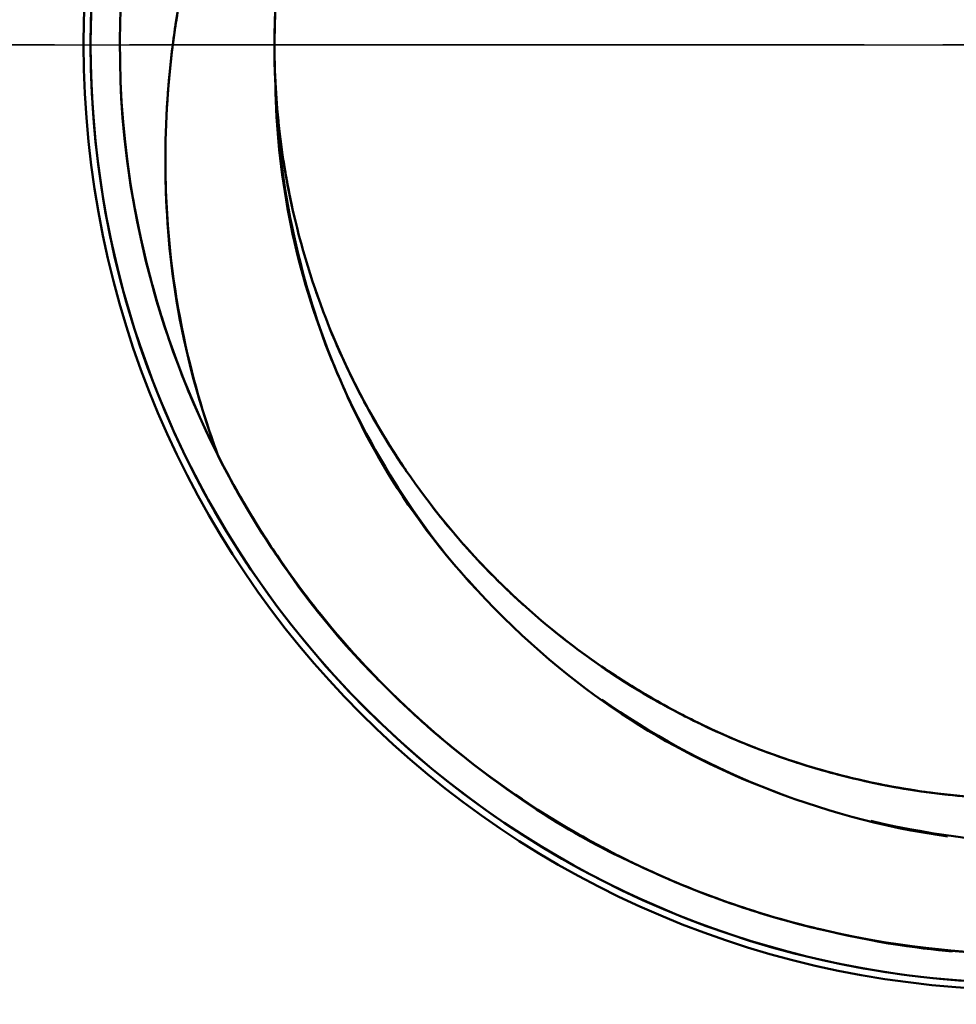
# Model space of a CAD drawing. Header units: millimetres. Extents: x -201 to 158, y 22 to 322.
# Tile 8 of 40: x -142.09 to -139.51, y 231.37 to 234.08. Entities that reach past the tile are written whole.
import ezdxf

# ---------------------------------------------------------------- set-up
doc = ezdxf.new("R2010")
doc.units = ezdxf.units.MM
doc.linetypes.add('CHAIN', pattern=[0.3543, 0.2362, -0.0295, 0.0591, -0.0295])
for name, color, linetype, lineweight in [('Bemaßungen(DIN)', 179, 'Continuous', 25), ('Mittelpunktmarkierung(DIN)', 179, 'Continuous', 25), ('Sichtbare Kanten(DIN)', 179, 'Continuous', 50)]:
    doc.layers.add(name, color=color, linetype=linetype, lineweight=lineweight)
doc.styles.add('STANDARD-BSI~0', font='arial.ttf')
doc.dimstyles.new('Katalogzeichnungen', dxfattribs={"dimtxt": 3.5, "dimasz": 2.5, "dimexe": 2, "dimexo": 0, "dimgap": 0.8, "dimtad": 1, "dimrnd": 1e-08, "dimdsep": 46, "dimtxsty": 'STANDARD-BSI~0', "dimcen": 0.09, "dimdle": 10, "dimclrd": 250, "dimclre": 250, "dimclrt": 250, "dimazin": 2, "dimtfac": 1, "dimtmove": 0, "dimatfit": 3, "dimfxl": 1, "dimtolj": 1, "dimtzin": 0, "dimlwd": 25, "dimlwe": 25, "dimarcsym": 0})

# ---------------------------------------------------------------- blocks, each defined once
blk = doc.blocks.new('*D7')
at = {"layer": 'Bemaßungen(DIN)', "color": 250, "linetype": 'Continuous', "lineweight": 25}
for p, q in [((-115.8072, 236.5099), (-115.8072, 239.0099)), ((-144.8155, 234.0099), (-113.8072, 234.0099)), ((-115.8072, 234.0099), (-115.8072, 229.5099)), ((-137.1727, 229.5099), (-113.8072, 229.5099)), ((-115.8072, 227.0099), (-115.8072, 216.3707))]:
    blk.add_line(p, q, dxfattribs=at)
at = {"layer": 'Bemaßungen(DIN)', "color": 250, "linetype": 'Continuous'}
for points in [[(-116.2239, 236.5099), (-115.3905, 236.5099), (-115.8072, 234.0099)], [(-116.2239, 227.0099), (-115.3905, 227.0099), (-115.8072, 229.5099)]]:
    blk.add_solid(points, dxfattribs=at)
at = {"layer": 'Defpoints', "color": 0, "linetype": 'Continuous'}
for p in [(-144.8155, 234.0099), (-137.1727, 229.5099), (-115.8072, 229.5099)]:
    blk.add_point(p, dxfattribs=at)
at = {"layer": 'Bemaßungen(DIN)', "color": 250, "linetype": 'Continuous', "lineweight": 25, "insert": (-120.1669, 217.1707), "char_height": 3.5, "attachment_point": 1, "rotation": 90, "style": 'STANDARD-BSI~0'}
blk.add_mtext('\\A1;4.5', dxfattribs=at)
blk = doc.blocks.new('*D8')
at = {"layer": 'Bemaßungen(DIN)', "color": 250, "linetype": 'Continuous', "lineweight": 25}
for p, q in [((-133.3155, 231.5099), (-133.3155, 217.4652)), ((-139.3155, 228.9292), (-139.3155, 217.4652)), ((-141.8155, 219.4652), (-144.3155, 219.4652)), ((-139.3155, 219.4652), (-133.3155, 219.4652)), ((-130.8155, 219.4652), (-128.3155, 219.4652))]:
    blk.add_line(p, q, dxfattribs=at)
at = {"layer": 'Bemaßungen(DIN)', "color": 250, "linetype": 'Continuous'}
for points in [[(-141.8155, 219.8819), (-141.8155, 219.0486), (-139.3155, 219.4652)], [(-130.8155, 219.8819), (-130.8155, 219.0486), (-133.3155, 219.4652)]]:
    blk.add_solid(points, dxfattribs=at)
at = {"layer": 'Defpoints', "color": 0, "linetype": 'Continuous'}
for p in [(-133.3155, 231.5099), (-139.3155, 228.9292), (-133.3155, 219.4652)]:
    blk.add_point(p, dxfattribs=at)
at = {"layer": 'Bemaßungen(DIN)', "color": 250, "linetype": 'Continuous', "lineweight": 25, "insert": (-137.471, 223.8393), "char_height": 3.5, "attachment_point": 1, "style": 'STANDARD-BSI~0'}
blk.add_mtext('\\A1;6', dxfattribs=at)
blk = doc.blocks.new('*D9')
at = {"layer": 'Bemaßungen(DIN)', "color": 250, "linetype": 'Continuous', "lineweight": 25}
for p, q in [((-144.8155, 234.0099), (-144.8155, 208.5825)), ((-133.3155, 231.5099), (-133.3155, 208.5825)), ((-135.8155, 210.5825), (-142.3155, 210.5825))]:
    blk.add_line(p, q, dxfattribs=at)
at = {"layer": 'Bemaßungen(DIN)', "color": 250, "linetype": 'Continuous'}
for points in [[(-142.3155, 210.9992), (-142.3155, 210.1659), (-144.8155, 210.5825)], [(-135.8155, 210.9992), (-135.8155, 210.1659), (-133.3155, 210.5825)]]:
    blk.add_solid(points, dxfattribs=at)
at = {"layer": 'Defpoints', "color": 0, "linetype": 'Continuous'}
for p in [(-144.8155, 234.0099), (-133.3155, 231.5099), (-144.8155, 210.5825)]:
    blk.add_point(p, dxfattribs=at)
at = {"layer": 'Bemaßungen(DIN)', "color": 250, "linetype": 'Continuous', "lineweight": 25, "insert": (-143.4596, 214.9565), "char_height": 3.5, "attachment_point": 1, "style": 'STANDARD-BSI~0'}
blk.add_mtext('\\A1;11.5', dxfattribs=at)
blk = doc.blocks.new('*D10')
at = {"layer": 'Bemaßungen(DIN)', "color": 250, "linetype": 'Continuous', "lineweight": 25}
for p, q in [((-147.8155, 234.0099), (-147.8155, 201.3557)), ((-144.8155, 234.0099), (-144.8155, 201.3557)), ((-150.3155, 203.3557), (-156.7074, 203.3557)), ((-144.8155, 203.3557), (-147.8155, 203.3557)), ((-142.3155, 203.3557), (-139.8155, 203.3557))]:
    blk.add_line(p, q, dxfattribs=at)
at = {"layer": 'Bemaßungen(DIN)', "color": 250, "linetype": 'Continuous'}
for points in [[(-150.3155, 203.7724), (-150.3155, 202.939), (-147.8155, 203.3557)], [(-142.3155, 203.7724), (-142.3155, 202.939), (-144.8155, 203.3557)]]:
    blk.add_solid(points, dxfattribs=at)
at = {"layer": 'Defpoints', "color": 0, "linetype": 'Continuous'}
for p in [(-147.8155, 234.0099), (-144.8155, 234.0099), (-147.8155, 203.3557)]:
    blk.add_point(p, dxfattribs=at)
at = {"layer": 'Bemaßungen(DIN)', "color": 250, "linetype": 'Continuous', "lineweight": 25, "insert": (-155.9074, 207.7321), "char_height": 3.5, "attachment_point": 1, "style": 'STANDARD-BSI~0'}
blk.add_mtext('\\A1;3', dxfattribs=at)
blk = doc.blocks.new('*D18')
at = {"layer": 'Bemaßungen(DIN)', "color": 250, "linetype": 'Continuous', "lineweight": 25}
for p, q in [((-163.3155, 234.5099), (-163.3155, 192.9342)), ((-133.3155, 231.5099), (-133.3155, 192.9342)), ((-135.8155, 194.9342), (-160.8155, 194.9342))]:
    blk.add_line(p, q, dxfattribs=at)
at = {"layer": 'Bemaßungen(DIN)', "color": 250, "linetype": 'Continuous'}
for points in [[(-160.8155, 195.3509), (-160.8155, 194.5175), (-163.3155, 194.9342)], [(-135.8155, 195.3509), (-135.8155, 194.5175), (-133.3155, 194.9342)]]:
    blk.add_solid(points, dxfattribs=at)
at = {"layer": 'Defpoints', "color": 0, "linetype": 'Continuous'}
for p in [(-163.3155, 234.5099), (-133.3155, 231.5099), (-163.3155, 194.9342)]:
    blk.add_point(p, dxfattribs=at)
at = {"layer": 'Bemaßungen(DIN)', "color": 250, "linetype": 'Continuous', "lineweight": 25, "insert": (-150.8151, 199.3106), "char_height": 3.5, "attachment_point": 1, "style": 'STANDARD-BSI~0'}
blk.add_mtext('\\A1;30', dxfattribs=at)

msp = doc.modelspace()

# ---------------------------------------------------------------- linework, layer by layer
at = {"layer": 'Mittelpunktmarkierung(DIN)', "linetype": 'CHAIN', "ltscale": 8.387291}
msp.add_line((-139.7675, 234.0099), (-147.3155, 234.0099), dxfattribs=at)
at = {"layer": 'Mittelpunktmarkierung(DIN)', "linetype": 'CHAIN', "ltscale": 8.423734}
msp.add_line((-136.8155, 234.0099), (-144.3963, 234.0099), dxfattribs=at)
at = {"layer": 'Sichtbare Kanten(DIN)'}
for radius, start, end in [(2.6, 90, 270), (2.6, 90, 270), (2.6, 90, 270), (2.5808, 32.1324, 327.8676), (2.5808, 32.1324, 327.8676), (2.5808, 90, 270), (2.5, 125.1568, 206.8331), (2.5, 125.1568, 206.8331), (2.5, 125.1568, 206.8331), (2.5, 125.1568, 206.8331), (2.075, 126.454, 183.023), (2.075, 126.454, 180), (2.075, 126.454, 180), (2.075, 126.454, 183.023)]:
    msp.add_arc((-139.3155, 234.0099), radius, start, end, dxfattribs=at)
for points, knots in [([(-141.3849, 234.1601), (-141.386, 234.1451), (-141.3869, 234.1302), (-141.3877, 234.1152), (-141.3895, 234.0801), (-141.3904, 234.045), (-141.3904, 234.0099), (-141.3905, 233.928), (-141.3856, 233.8461), (-141.376, 233.7652), (-141.3623, 233.6497), (-141.3385, 233.5346), (-141.3053, 233.4223), (-141.2722, 233.31), (-141.2296, 233.2004), (-141.1783, 233.096), (-141.0785, 232.8925), (-140.9431, 232.7031), (-140.7827, 232.5427), (-140.7784, 232.5384), (-140.7741, 232.5341), (-140.7698, 232.5298), (-140.6038, 232.3668), (-140.4075, 232.2302), (-140.1969, 232.1314), (-139.9862, 232.0326), (-139.7554, 231.9688), (-139.5239, 231.9454), (-139.4549, 231.9385), (-139.3852, 231.9349), (-139.3155, 231.935), (-139.2682, 231.935), (-139.2209, 231.9367), (-139.1737, 231.9399), (-139.0569, 231.9479), (-138.9407, 231.9658), (-138.8277, 231.9931), (-138.6016, 232.0478), (-138.3817, 232.1423), (-138.1865, 232.269), (-138.0889, 232.3323), (-137.996, 232.4044), (-137.9098, 232.4837), (-137.8889, 232.503), (-137.8684, 232.5227), (-137.8483, 232.5427), (-137.7855, 232.6054), (-137.7269, 232.6721), (-137.6731, 232.7418), (-137.602, 232.8339), (-137.5384, 232.9327), (-137.4834, 233.0361), (-137.4284, 233.1396), (-137.3821, 233.2476), (-137.3455, 233.3581), (-137.309, 233.4685), (-137.2817, 233.5829), (-137.2641, 233.6988), (-137.2485, 233.8019), (-137.2405, 233.9062), (-137.2405, 234.0099), (-137.2405, 234.0227), (-137.2406, 234.0355), (-137.2408, 234.0483), (-137.2451, 234.2809), (-137.2897, 234.5159), (-137.3708, 234.7339), (-137.4114, 234.8429), (-137.4617, 234.9492), (-137.5205, 235.0506), (-137.5793, 235.152), (-137.6466, 235.2485), (-137.7211, 235.3379), (-137.7612, 235.3861), (-137.8036, 235.4326), (-137.8482, 235.4772), (-137.8864, 235.5153), (-137.9261, 235.5519), (-137.9672, 235.587), (-138.0562, 235.6631), (-138.1516, 235.7318), (-138.2515, 235.7914), (-138.4512, 235.9107), (-138.6744, 235.9971), (-138.9025, 236.0434), (-139.0165, 236.0666), (-139.1333, 236.0801), (-139.2504, 236.0838), (-139.2721, 236.0845), (-139.2938, 236.0849), (-139.3155, 236.0849), (-139.4109, 236.0849), (-139.5062, 236.0783), (-139.6001, 236.0653), (-139.7153, 236.0494), (-139.8299, 236.0234), (-139.9416, 235.9881), (-140.0532, 235.9527), (-140.162, 235.908), (-140.2656, 235.8547), (-140.3641, 235.8039), (-140.4591, 235.7449), (-140.5484, 235.6789)], [0.9223399, 0.9223399, 0.9223399, 0.9223399, 0.92264939, 0.92264939, 0.92264939, 0.92337496, 0.92337496, 0.92337496, 0.92507019, 0.92507019, 0.92507019, 0.92749081, 0.92749081, 0.92749081, 0.92991142, 0.92991142, 0.92991142, 0.93462759, 0.93462759, 0.93462759, 0.93475423, 0.93475423, 0.93475423, 0.93959544, 0.93959544, 0.93959544, 0.94443839, 0.94443839, 0.94443839, 0.94588145, 0.94588145, 0.94588145, 0.94685895, 0.94685895, 0.94685895, 0.94927951, 0.94927951, 0.94927951, 0.9541217, 0.9541217, 0.9541217, 0.95654261, 0.95654261, 0.95654261, 0.95712984, 0.95712984, 0.95712984, 0.95896352, 0.95896352, 0.95896352, 0.96138427, 0.96138427, 0.96138427, 0.96380502, 0.96380502, 0.96380502, 0.96622623, 0.96622623, 0.96622623, 0.96838147, 0.96838147, 0.96838147, 0.96864743, 0.96864743, 0.96864743, 0.97348841, 0.97348841, 0.97348841, 0.97591, 0.97591, 0.97591, 0.97833159, 0.97833159, 0.97833159, 0.97963622, 0.97963622, 0.97963622, 0.98075225, 0.98075225, 0.98075225, 0.98317291, 0.98317291, 0.98317291, 0.98801521, 0.98801521, 0.98801521, 0.99043595, 0.99043595, 0.99043595, 0.99088449, 0.99088449, 0.99088449, 0.99285669, 0.99285669, 0.99285669, 0.99527737, 0.99527737, 0.99527737, 0.99769804, 0.99769804, 0.99769804, 1, 1, 1, 1]), ([(-141.3876, 233.9005), (-141.3883, 233.9136), (-141.3888, 233.9267), (-141.3893, 233.9397), (-141.3901, 233.9631), (-141.3905, 233.9865), (-141.3905, 234.0099), (-141.3904, 234.1032), (-141.384, 234.1968), (-141.3714, 234.2895), (-141.3556, 234.4055), (-141.3301, 234.5203), (-141.2953, 234.6312), (-141.2604, 234.7422), (-141.2158, 234.851), (-141.1624, 234.9553), (-141.109, 235.0597), (-141.0469, 235.1595), (-140.9772, 235.2527), (-140.9181, 235.3317), (-140.8529, 235.4069), (-140.7827, 235.4771), (-140.7701, 235.4897), (-140.7573, 235.5021), (-140.7444, 235.5144), (-140.6595, 235.5951), (-140.5677, 235.6686), (-140.4711, 235.7333), (-140.3603, 235.8077), (-140.2411, 235.8716), (-140.1171, 235.9236)], [0, 0, 0, 0, 0.00026935, 0.00026935, 0.00026935, 0.00075584, 0.00075584, 0.00075584, 0.00268987, 0.00268987, 0.00268987, 0.00511039, 0.00511039, 0.00511039, 0.0075318, 0.0075318, 0.0075318, 0.00995321, 0.00995321, 0.00995321, 0.0120061, 0.0120061, 0.0120061, 0.01237394, 0.01237394, 0.01237394, 0.01479467, 0.01479467, 0.01479467, 0.01757368, 0.01757368, 0.01757368, 0.01757368]), ([(-141.3876, 233.9005), (-141.3883, 233.9136), (-141.3888, 233.9267), (-141.3893, 233.9397), (-141.3901, 233.9631), (-141.3905, 233.9865), (-141.3905, 234.0099), (-141.3904, 234.1032), (-141.384, 234.1968), (-141.3714, 234.2895), (-141.3556, 234.4055), (-141.3301, 234.5203), (-141.2953, 234.6312), (-141.2604, 234.7422), (-141.2158, 234.851), (-141.1624, 234.9553), (-141.109, 235.0597), (-141.0469, 235.1595), (-140.9772, 235.2527), (-140.9181, 235.3317), (-140.8529, 235.4069), (-140.7827, 235.4771), (-140.7701, 235.4897), (-140.7573, 235.5021), (-140.7444, 235.5144), (-140.6595, 235.5951), (-140.5677, 235.6686), (-140.4711, 235.7333), (-140.3603, 235.8077), (-140.2411, 235.8716), (-140.1171, 235.9236)], [0, 0, 0, 0, 0.00026935, 0.00026935, 0.00026935, 0.00075584, 0.00075584, 0.00075584, 0.00268987, 0.00268987, 0.00268987, 0.00511039, 0.00511039, 0.00511039, 0.0075318, 0.0075318, 0.0075318, 0.00995321, 0.00995321, 0.00995321, 0.0120061, 0.0120061, 0.0120061, 0.01237394, 0.01237394, 0.01237394, 0.01479467, 0.01479467, 0.01479467, 0.01757368, 0.01757368, 0.01757368, 0.01757368]), ([(-140.5484, 235.6789), (-140.6572, 235.6198), (-140.7447, 235.5602), (-140.8138, 235.5083), (-140.8392, 235.4891), (-140.8621, 235.471), (-140.8827, 235.4543), (-140.901, 235.4394), (-141.0104, 235.362), (-141.1712, 235.1713), (-141.3358, 234.9764), (-141.474, 234.7391), (-141.5648, 234.4707), (-141.6304, 234.2768), (-141.6506, 234.1413), (-141.6604, 234.0787), (-141.6638, 234.0571), (-141.6671, 234.0342), (-141.6703, 234.0099), (-141.6821, 233.918), (-141.6915, 233.8065), (-141.6904, 233.6748), (-141.6872, 233.318), (-141.6077, 233.0493), (-141.5463, 232.8815)], [0, 0, 0, 0, 0.091366, 0.091366, 0.091366, 0.125, 0.125, 0.125, 0.25, 0.25, 0.25, 0.5, 0.5, 0.5, 0.625, 0.625, 0.625, 0.651075, 0.651075, 0.651075, 0.75, 0.75, 0.75, 1, 1, 1, 1]), ([(-141.5463, 232.8815), (-141.6686, 233.2158), (-141.6896, 233.4767), (-141.6904, 233.6857), (-141.6909, 233.7902), (-141.6844, 233.9226), (-141.6614, 234.0723), (-141.6384, 234.2221), (-141.6041, 234.3553), (-141.5634, 234.4748), (-141.482, 234.7138), (-141.3462, 234.9536), (-141.2085, 235.1259), (-141.0709, 235.2983), (-140.8876, 235.4947), (-140.5484, 235.6789)], [0, 0, 0, 0, 0.25, 0.25, 0.25, 0.375, 0.375, 0.375, 0.5, 0.5, 0.5, 0.75, 0.75, 0.75, 1, 1, 1, 1]), ([(-141.5463, 232.8815), (-141.6686, 233.2158), (-141.6896, 233.4767), (-141.6904, 233.6857), (-141.6909, 233.7902), (-141.6844, 233.9226), (-141.6614, 234.0723), (-141.6384, 234.2221), (-141.6041, 234.3553), (-141.5634, 234.4748), (-141.482, 234.7138), (-141.3462, 234.9536), (-141.2085, 235.1259), (-141.0709, 235.2983), (-140.8876, 235.4947), (-140.5484, 235.6789)], [0, 0, 0, 0, 0.25, 0.25, 0.25, 0.375, 0.375, 0.375, 0.5, 0.5, 0.5, 0.75, 0.75, 0.75, 1, 1, 1, 1]), ([(-141.3879, 233.9084), (-141.3879, 233.9092), (-141.388, 233.9099), (-141.388, 233.9107), (-141.3896, 233.9438), (-141.3904, 233.9769), (-141.3904, 234.0099), (-141.3904, 234.0179), (-141.3904, 234.0258), (-141.3903, 234.0338)], [0.5401246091, 0.5401246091, 0.5401246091, 0.5401246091, 0.540140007, 0.540140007, 0.540140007, 0.5408240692, 0.5408240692, 0.5408240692, 0.5409882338, 0.5409882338, 0.5409882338, 0.5409882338]), ([(-141.3879, 233.9084), (-141.3879, 233.9092), (-141.388, 233.9099), (-141.388, 233.9107), (-141.3896, 233.9438), (-141.3904, 233.9769), (-141.3904, 234.0099), (-141.3904, 234.0179), (-141.3904, 234.0258), (-141.3903, 234.0338)], [0.5401246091, 0.5401246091, 0.5401246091, 0.5401246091, 0.540140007, 0.540140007, 0.540140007, 0.5408240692, 0.5408240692, 0.5408240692, 0.5409882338, 0.5409882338, 0.5409882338, 0.5409882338]), ([(-141.3876, 233.9005), (-141.3889, 233.925), (-141.3897, 233.9495), (-141.3902, 233.974), (-141.3904, 233.9859), (-141.3905, 233.9979), (-141.3905, 234.0099), (-141.3905, 234.0105), (-141.3905, 234.0111), (-141.3905, 234.0116)], [0.450055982, 0.450055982, 0.450055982, 0.450055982, 0.450565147, 0.450565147, 0.450565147, 0.4508145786, 0.4508145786, 0.4508145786, 0.4508262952, 0.4508262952, 0.4508262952, 0.4508262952]), ([(-141.3876, 233.9005), (-141.3889, 233.925), (-141.3897, 233.9495), (-141.3902, 233.974), (-141.3904, 233.9859), (-141.3905, 233.9979), (-141.3905, 234.0099), (-141.3905, 234.0105), (-141.3905, 234.0111), (-141.3905, 234.0116)], [0.450055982, 0.450055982, 0.450055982, 0.450055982, 0.450565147, 0.450565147, 0.450565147, 0.4508145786, 0.4508145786, 0.4508145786, 0.4508262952, 0.4508262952, 0.4508262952, 0.4508262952]), ([(-141.3606, 233.6592), (-141.3728, 233.731), (-141.3814, 233.8037), (-141.3861, 233.8766), (-141.3887, 233.9167), (-141.3901, 233.957), (-141.3904, 233.9973)], [0.08833481, 0.08833481, 0.08833481, 0.08833481, 0.089844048, 0.089844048, 0.089844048, 0.090676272, 0.090676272, 0.090676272, 0.090676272]), ([(-141.3606, 233.6592), (-141.3728, 233.731), (-141.3814, 233.8037), (-141.3861, 233.8766), (-141.3887, 233.9167), (-141.3901, 233.957), (-141.3904, 233.9973)], [0.08833481, 0.08833481, 0.08833481, 0.08833481, 0.089844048, 0.089844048, 0.089844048, 0.090676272, 0.090676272, 0.090676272, 0.090676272]), ([(-140.8338, 232.511), (-140.8378, 232.5154), (-140.8417, 232.5198), (-140.8457, 232.5243), (-140.8609, 232.5413), (-140.9518, 232.6319), (-141.072, 232.8265), (-141.1495, 232.9521), (-141.2025, 233.0664), (-141.2405, 233.1626), (-141.3393, 233.4127), (-141.3848, 233.665), (-141.3876, 233.9005)], [0.873384, 0.873384, 0.873384, 0.873384, 0.875, 0.875, 0.875, 0.90625, 0.90625, 0.90625, 0.9375, 0.9375, 0.9375, 1, 1, 1, 1]), ([(-141.3876, 233.9005), (-141.3834, 233.619), (-141.3085, 233.3272), (-141.229, 233.1342), (-141.1496, 232.9411), (-141.0308, 232.7016), (-140.7598, 232.4342), (-140.4916, 232.1697), (-140.2262, 232.0325), (-139.9836, 231.9439)], [0, 0, 0, 0, 0.125, 0.125, 0.125, 0.25, 0.25, 0.25, 0.3736537, 0.3736537, 0.3736537, 0.3736537]), ([(-140.8338, 232.511), (-140.8378, 232.5154), (-140.8417, 232.5198), (-140.8457, 232.5243), (-140.8609, 232.5413), (-140.9518, 232.6319), (-141.072, 232.8265), (-141.1495, 232.9521), (-141.2025, 233.0664), (-141.2405, 233.1626), (-141.3393, 233.4127), (-141.3848, 233.665), (-141.3876, 233.9005)], [0.873384, 0.873384, 0.873384, 0.873384, 0.875, 0.875, 0.875, 0.90625, 0.90625, 0.90625, 0.9375, 0.9375, 0.9375, 1, 1, 1, 1]), ([(-141.3577, 233.6432), (-141.3699, 233.711), (-141.3788, 233.7793), (-141.3841, 233.8476), (-141.3855, 233.8652), (-141.3867, 233.8828), (-141.3876, 233.9005)], [0.628290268, 0.628290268, 0.628290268, 0.628290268, 0.629715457, 0.629715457, 0.629715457, 0.630083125, 0.630083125, 0.630083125, 0.630083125]), ([(-141.3876, 233.9005), (-141.3834, 233.619), (-141.3085, 233.3272), (-141.229, 233.1342), (-141.1496, 232.9411), (-141.0308, 232.7016), (-140.7598, 232.4342), (-140.4916, 232.1697), (-140.2262, 232.0325), (-139.9836, 231.9439)], [0, 0, 0, 0, 0.125, 0.125, 0.125, 0.25, 0.25, 0.25, 0.3736537, 0.3736537, 0.3736537, 0.3736537]), ([(-141.3829, 233.8344), (-141.3791, 233.7904), (-141.374, 233.7463), (-141.3674, 233.7025), (-141.3604, 233.6561), (-141.3519, 233.6099), (-141.3419, 233.564)], [0.834579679, 0.834579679, 0.834579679, 0.834579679, 0.835495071, 0.835495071, 0.835495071, 0.836465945, 0.836465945, 0.836465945, 0.836465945]), ([(-141.2786, 233.3382), (-141.2781, 233.3369), (-141.2777, 233.3356), (-141.2772, 233.3343), (-141.2754, 233.3291), (-141.2736, 233.3239), (-141.2718, 233.3187)], [0.2980163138, 0.2980163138, 0.2980163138, 0.2980163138, 0.2980451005, 0.2980451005, 0.2980451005, 0.2981584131, 0.2981584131, 0.2981584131, 0.2981584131]), ([(-141.2274, 233.204), (-141.2039, 233.1481), (-141.1778, 233.0932), (-141.1494, 233.0396), (-141.1171, 232.9785), (-141.0818, 232.9191), (-141.0437, 232.8617)], [0.83908259, 0.83908259, 0.83908259, 0.83908259, 0.840337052, 0.840337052, 0.840337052, 0.841763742, 0.841763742, 0.841763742, 0.841763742]), ([(-141.5472, 232.8835), (-141.4789, 232.7479), (-141.395, 232.6123), (-141.2932, 232.4806), (-141.2264, 232.3944), (-141.1561, 232.3149), (-141.0833, 232.2421), (-141.0194, 232.1782), (-140.9536, 232.1195), (-140.8869, 232.0655), (-140.6302, 231.8581), (-140.4472, 231.78), (-140.3943, 231.7547), (-140.2422, 231.682), (-140.0584, 231.6127), (-139.8425, 231.5661), (-139.602, 231.5143), (-139.4238, 231.5098), (-139.3155, 231.5099), (-139.2961, 231.5099), (-139.2789, 231.5102), (-139.2639, 231.5105), (-139.2466, 231.5108), (-139.0478, 231.4966), (-138.6875, 231.5901), (-138.4899, 231.6414), (-138.3076, 231.7146), (-138.1439, 231.8015), (-138.0768, 231.8371), (-137.9926, 231.8854), (-137.8957, 231.9522), (-137.7764, 232.0345), (-137.7028, 232.0989), (-137.665, 232.1322), (-137.6293, 232.1636), (-137.5898, 232.2), (-137.5476, 232.2421), (-137.4647, 232.3249), (-137.3709, 232.4302), (-137.2761, 232.5639), (-137.1844, 232.6933), (-137.1017, 232.8368), (-137.0324, 232.9921)], [0.93665734, 0.93665734, 0.93665734, 0.93665734, 0.93896484, 0.93896484, 0.93896484, 0.94058983, 0.94058983, 0.94058983, 0.9420166, 0.9420166, 0.9420166, 0.94506836, 0.94506836, 0.94506836, 0.94812012, 0.94812012, 0.94812012, 0.95070845, 0.95070845, 0.95070845, 0.95117188, 0.95117188, 0.95117188, 0.95422363, 0.95422363, 0.95422363, 0.95727539, 0.95727539, 0.95727539, 0.95880127, 0.95880127, 0.95880127, 0.96032715, 0.96032715, 0.96032715, 0.96135642, 0.96135642, 0.96135642, 0.96337891, 0.96337891, 0.96337891, 0.96606438, 0.96606438, 0.96606438, 0.96606438]), ([(-141.5472, 232.8835), (-141.4789, 232.7479), (-141.395, 232.6123), (-141.2932, 232.4806), (-141.2264, 232.3944), (-141.1561, 232.3149), (-141.0833, 232.2421), (-141.0194, 232.1782), (-140.9536, 232.1195), (-140.8869, 232.0655), (-140.6302, 231.8581), (-140.4472, 231.78), (-140.3943, 231.7547), (-140.2422, 231.682), (-140.0584, 231.6127), (-139.8425, 231.5661), (-139.602, 231.5143), (-139.4238, 231.5098), (-139.3155, 231.5099), (-139.2961, 231.5099), (-139.2789, 231.5102), (-139.2639, 231.5105), (-139.2466, 231.5108), (-139.0478, 231.4966), (-138.6875, 231.5901), (-138.4899, 231.6414), (-138.3076, 231.7146), (-138.1439, 231.8015), (-138.0768, 231.8371), (-137.9926, 231.8854), (-137.8957, 231.9522), (-137.7764, 232.0345), (-137.7028, 232.0989), (-137.665, 232.1322), (-137.6293, 232.1636), (-137.5898, 232.2), (-137.5476, 232.2421), (-137.4647, 232.3249), (-137.3709, 232.4302), (-137.2761, 232.5639), (-137.1844, 232.6933), (-137.1017, 232.8368), (-137.0324, 232.9921)], [0.93665734, 0.93665734, 0.93665734, 0.93665734, 0.93896484, 0.93896484, 0.93896484, 0.94058983, 0.94058983, 0.94058983, 0.9420166, 0.9420166, 0.9420166, 0.94506836, 0.94506836, 0.94506836, 0.94812012, 0.94812012, 0.94812012, 0.95070845, 0.95070845, 0.95070845, 0.95117188, 0.95117188, 0.95117188, 0.95422363, 0.95422363, 0.95422363, 0.95727539, 0.95727539, 0.95727539, 0.95880127, 0.95880127, 0.95880127, 0.96032715, 0.96032715, 0.96032715, 0.96135642, 0.96135642, 0.96135642, 0.96337891, 0.96337891, 0.96337891, 0.96606438, 0.96606438, 0.96606438, 0.96606438]), ([(-141.1099, 232.9683), (-141.1081, 232.9652), (-141.1062, 232.962), (-141.1044, 232.9589), (-141.0799, 232.9173), (-141.054, 232.8765), (-141.0268, 232.8367)], [0.210815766, 0.210815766, 0.210815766, 0.210815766, 0.210891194, 0.210891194, 0.210891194, 0.211888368, 0.211888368, 0.211888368, 0.211888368]), ([(-141.5466, 232.8814), (-141.4948, 232.7785), (-141.4233, 232.6549), (-141.3218, 232.5184), (-141.243, 232.4125), (-141.1622, 232.321), (-141.0833, 232.2421), (-141.0449, 232.2037), (-141.007, 232.1683), (-140.9698, 232.1356)], [0.854555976, 0.854555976, 0.854555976, 0.854555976, 0.856567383, 0.856567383, 0.856567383, 0.858363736, 0.858363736, 0.858363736, 0.85923759, 0.85923759, 0.85923759, 0.85923759]), ([(-141.5464, 232.8817), (-141.524, 232.8375), (-141.5005, 232.7943), (-141.4759, 232.752), (-141.3076, 232.463), (-141.1515, 232.31), (-141.0833, 232.2421), (-141.0674, 232.2262), (-141.0559, 232.2151), (-141.049, 232.2085)], [0.772162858, 0.772162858, 0.772162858, 0.772162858, 0.772949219, 0.772949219, 0.772949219, 0.775739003, 0.775739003, 0.775739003, 0.776390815, 0.776390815, 0.776390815, 0.776390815]), ([(-141.5464, 232.8817), (-141.524, 232.8375), (-141.5005, 232.7943), (-141.4759, 232.752), (-141.3076, 232.463), (-141.1515, 232.31), (-141.0833, 232.2421), (-141.0674, 232.2262), (-141.0559, 232.2151), (-141.049, 232.2085)], [0.772162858, 0.772162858, 0.772162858, 0.772162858, 0.772949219, 0.772949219, 0.772949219, 0.775739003, 0.775739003, 0.775739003, 0.776390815, 0.776390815, 0.776390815, 0.776390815]), ([(-140.6955, 232.4604), (-140.7253, 232.487), (-140.7544, 232.5144), (-140.7827, 232.5427), (-140.8047, 232.5648), (-140.8263, 232.5874), (-140.8473, 232.6104), (-140.8869, 232.6538), (-140.9247, 232.6988), (-140.9605, 232.7453)], [0.078688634, 0.078688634, 0.078688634, 0.078688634, 0.079515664, 0.079515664, 0.079515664, 0.080160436, 0.080160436, 0.080160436, 0.081374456, 0.081374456, 0.081374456, 0.081374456]), ([(-140.6955, 232.4604), (-140.7253, 232.487), (-140.7544, 232.5144), (-140.7827, 232.5427), (-140.8047, 232.5648), (-140.8263, 232.5874), (-140.8473, 232.6104), (-140.8869, 232.6538), (-140.9247, 232.6988), (-140.9605, 232.7453)], [0.078688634, 0.078688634, 0.078688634, 0.078688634, 0.079515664, 0.079515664, 0.079515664, 0.080160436, 0.080160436, 0.080160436, 0.081374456, 0.081374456, 0.081374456, 0.081374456]), ([(-141.4511, 232.7103), (-141.4277, 232.6718), (-141.4025, 232.6327), (-141.3752, 232.5931), (-141.2689, 232.4386), (-141.1663, 232.325), (-141.0833, 232.2421), (-141.0622, 232.221), (-141.0423, 232.2019), (-141.0238, 232.1846)], [0.691135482, 0.691135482, 0.691135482, 0.691135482, 0.691772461, 0.691772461, 0.691772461, 0.69394596, 0.69394596, 0.69394596, 0.694499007, 0.694499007, 0.694499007, 0.694499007]), ([(-141.4511, 232.7103), (-141.4277, 232.6718), (-141.4025, 232.6327), (-141.3752, 232.5931), (-141.2689, 232.4386), (-141.1663, 232.325), (-141.0833, 232.2421), (-141.0622, 232.221), (-141.0423, 232.2019), (-141.0238, 232.1846)], [0.691135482, 0.691135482, 0.691135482, 0.691135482, 0.691772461, 0.691772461, 0.691772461, 0.69394596, 0.69394596, 0.69394596, 0.694499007, 0.694499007, 0.694499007, 0.694499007]), ([(-140.8695, 232.6351), (-140.859, 232.6232), (-140.8484, 232.6115), (-140.8376, 232.5998), (-140.8196, 232.5805), (-140.8013, 232.5614), (-140.7827, 232.5427), (-140.7824, 232.5425), (-140.7821, 232.5422), (-140.7819, 232.5419)], [0.5737056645, 0.5737056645, 0.5737056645, 0.5737056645, 0.5740332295, 0.5740332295, 0.5740332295, 0.574578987, 0.574578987, 0.574578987, 0.5745869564, 0.5745869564, 0.5745869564, 0.5745869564]), ([(-140.4118, 232.2483), (-140.465, 232.2815), (-140.5168, 232.3171), (-140.5669, 232.355), (-140.5872, 232.3703), (-140.6072, 232.386), (-140.6269, 232.4021)], [0.616312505, 0.616312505, 0.616312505, 0.616312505, 0.617609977, 0.617609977, 0.617609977, 0.618135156, 0.618135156, 0.618135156, 0.618135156]), ([(-140.4118, 232.2483), (-140.465, 232.2815), (-140.5168, 232.3171), (-140.5669, 232.355), (-140.5872, 232.3703), (-140.6072, 232.386), (-140.6269, 232.4021)], [0.616312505, 0.616312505, 0.616312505, 0.616312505, 0.617609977, 0.617609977, 0.617609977, 0.618135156, 0.618135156, 0.618135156, 0.618135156]), ([(-140.305, 232.1863), (-140.3122, 232.1902), (-140.3193, 232.1941), (-140.3264, 232.1981), (-140.3825, 232.2294), (-140.4372, 232.2632), (-140.49, 232.2995)], [0.525445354, 0.525445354, 0.525445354, 0.525445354, 0.525614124, 0.525614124, 0.525614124, 0.526941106, 0.526941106, 0.526941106, 0.526941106]), ([(-140.305, 232.1863), (-140.3122, 232.1902), (-140.3193, 232.1941), (-140.3264, 232.1981), (-140.3825, 232.2294), (-140.4372, 232.2632), (-140.49, 232.2995)], [0.525445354, 0.525445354, 0.525445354, 0.525445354, 0.525614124, 0.525614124, 0.525614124, 0.526941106, 0.526941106, 0.526941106, 0.526941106]), ([(-140.0651, 232.0751), (-140.1441, 232.1058), (-140.2215, 232.1415), (-140.2965, 232.1817), (-140.3569, 232.2141), (-140.4158, 232.2495), (-140.4726, 232.2876)], [0.07356064, 0.07356064, 0.07356064, 0.07356064, 0.075318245, 0.075318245, 0.075318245, 0.076735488, 0.076735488, 0.076735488, 0.076735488]), ([(-140.0651, 232.0751), (-140.1441, 232.1058), (-140.2215, 232.1415), (-140.2965, 232.1817), (-140.3569, 232.2141), (-140.4158, 232.2495), (-140.4726, 232.2876)], [0.07356064, 0.07356064, 0.07356064, 0.07356064, 0.075318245, 0.075318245, 0.075318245, 0.076735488, 0.076735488, 0.076735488, 0.076735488]), ([(-141.0476, 232.2072), (-141.0459, 232.2056), (-141.0446, 232.2043), (-141.0436, 232.2034), (-140.9886, 232.1508), (-140.9025, 232.0719), (-140.7752, 231.9803), (-140.6512, 231.8912), (-140.5486, 231.8337), (-140.4763, 231.7958), (-140.3141, 231.7108), (-140.1324, 231.6383), (-139.9337, 231.5876), (-139.7593, 231.5431), (-139.6224, 231.5239), (-139.5255, 231.5158)], [0.776435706, 0.776435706, 0.776435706, 0.776435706, 0.776611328, 0.776611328, 0.776611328, 0.778442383, 0.778442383, 0.778442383, 0.780273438, 0.780273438, 0.780273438, 0.783325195, 0.783325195, 0.783325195, 0.784856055, 0.784856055, 0.784856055, 0.784856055]), ([(-141.0476, 232.2072), (-141.0459, 232.2056), (-141.0446, 232.2043), (-141.0436, 232.2034), (-140.9886, 232.1508), (-140.9025, 232.0719), (-140.7752, 231.9803), (-140.6512, 231.8912), (-140.5486, 231.8337), (-140.4763, 231.7958), (-140.3141, 231.7108), (-140.1324, 231.6383), (-139.9337, 231.5876), (-139.7593, 231.5431), (-139.6224, 231.5239), (-139.5255, 231.5158)], [0.776435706, 0.776435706, 0.776435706, 0.776435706, 0.776611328, 0.776611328, 0.776611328, 0.778442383, 0.778442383, 0.778442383, 0.780273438, 0.780273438, 0.780273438, 0.783325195, 0.783325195, 0.783325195, 0.784856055, 0.784856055, 0.784856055, 0.784856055]), ([(-141.0177, 232.179), (-141.009, 232.1709), (-141.0006, 232.1632), (-140.9926, 232.1559), (-140.947, 232.1147), (-140.8735, 232.0502), (-140.7643, 231.9726), (-140.6632, 231.9007), (-140.5793, 231.8518), (-140.5183, 231.8183), (-140.3514, 231.7267), (-140.1698, 231.652), (-139.9777, 231.5992), (-139.9583, 231.5939), (-139.9284, 231.5856), (-139.8876, 231.576)], [0.694559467, 0.694559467, 0.694559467, 0.694559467, 0.694824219, 0.694824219, 0.694824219, 0.696350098, 0.696350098, 0.696350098, 0.697875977, 0.697875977, 0.697875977, 0.700927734, 0.700927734, 0.700927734, 0.701622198, 0.701622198, 0.701622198, 0.701622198]), ([(-141.0177, 232.179), (-141.009, 232.1709), (-141.0006, 232.1632), (-140.9926, 232.1559), (-140.947, 232.1147), (-140.8735, 232.0502), (-140.7643, 231.9726), (-140.6632, 231.9007), (-140.5793, 231.8518), (-140.5183, 231.8183), (-140.3514, 231.7267), (-140.1698, 231.652), (-139.9777, 231.5992), (-139.9583, 231.5939), (-139.9284, 231.5856), (-139.8876, 231.576)], [0.694559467, 0.694559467, 0.694559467, 0.694559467, 0.694824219, 0.694824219, 0.694824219, 0.696350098, 0.696350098, 0.696350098, 0.697875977, 0.697875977, 0.697875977, 0.700927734, 0.700927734, 0.700927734, 0.701622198, 0.701622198, 0.701622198, 0.701622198]), ([(-140.2875, 232.1769), (-140.2863, 232.1763), (-140.2851, 232.1756), (-140.284, 232.175), (-140.2417, 232.1527), (-140.1986, 232.1318), (-140.155, 232.1125)], [0.578847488, 0.578847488, 0.578847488, 0.578847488, 0.578874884, 0.578874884, 0.578874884, 0.579863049, 0.579863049, 0.579863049, 0.579863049]), ([(-139.6791, 231.9671), (-139.7585, 231.9813), (-139.8372, 232.0002), (-139.9146, 232.0235), (-139.9743, 232.0415), (-140.0331, 232.0621), (-140.0907, 232.0853)], [0.160800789, 0.160800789, 0.160800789, 0.160800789, 0.162472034, 0.162472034, 0.162472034, 0.163758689, 0.163758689, 0.163758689, 0.163758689]), ([(-139.6791, 231.9671), (-139.7585, 231.9813), (-139.8372, 232.0002), (-139.9146, 232.0235), (-139.9743, 232.0415), (-140.0331, 232.0621), (-140.0907, 232.0853)], [0.160800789, 0.160800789, 0.160800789, 0.160800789, 0.162472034, 0.162472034, 0.162472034, 0.163758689, 0.163758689, 0.163758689, 0.163758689]), ([(-139.9247, 232.0266), (-139.9322, 232.0289), (-139.9398, 232.0313), (-139.9473, 232.0337), (-139.9593, 232.0375), (-139.9712, 232.0414), (-139.9832, 232.0455)], [0.6126048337, 0.6126048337, 0.6126048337, 0.6126048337, 0.6127679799, 0.6127679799, 0.6127679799, 0.6130282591, 0.6130282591, 0.6130282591, 0.6130282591]), ([(-139.9247, 232.0266), (-139.9322, 232.0289), (-139.9398, 232.0313), (-139.9473, 232.0337), (-139.9593, 232.0375), (-139.9712, 232.0414), (-139.9832, 232.0455)], [0.6126048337, 0.6126048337, 0.6126048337, 0.6126048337, 0.6127679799, 0.6127679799, 0.6127679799, 0.6130282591, 0.6130282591, 0.6130282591, 0.6130282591]), ([(-139.7493, 231.8747), (-139.5685, 231.8325), (-139.3875, 231.8127), (-139.2556, 231.8112), (-139.1482, 231.81), (-138.9821, 231.815), (-138.7684, 231.8615), (-138.5562, 231.9077), (-138.4013, 231.9656), (-138.2238, 232.0565)], [0.412251, 0.412251, 0.412251, 0.412251, 0.5, 0.5, 0.5, 0.5714286, 0.5714286, 0.5714286, 0.6423929, 0.6423929, 0.6423929, 0.6423929]), ([(-139.7493, 231.8747), (-139.5685, 231.8325), (-139.3875, 231.8127), (-139.2556, 231.8112), (-139.1482, 231.81), (-138.9821, 231.815), (-138.7684, 231.8615), (-138.5562, 231.9077), (-138.4013, 231.9656), (-138.2238, 232.0565)], [0.412251, 0.412251, 0.412251, 0.412251, 0.5, 0.5, 0.5, 0.5714286, 0.5714286, 0.5714286, 0.6423929, 0.6423929, 0.6423929, 0.6423929]), ([(-139.9117, 232.0226), (-139.9082, 232.0216), (-139.9046, 232.0205), (-139.9011, 232.0195), (-139.8566, 232.0064), (-139.8116, 231.9948), (-139.7664, 231.9847)], [0.491644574, 0.491644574, 0.491644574, 0.491644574, 0.491721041, 0.491721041, 0.491721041, 0.492679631, 0.492679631, 0.492679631, 0.492679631]), ([(-139.3554, 231.9353), (-139.4487, 231.9372), (-139.5422, 231.9454), (-139.6348, 231.9598), (-139.6976, 231.9696), (-139.76, 231.9823), (-139.8216, 231.9977)], [0.068539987, 0.068539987, 0.068539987, 0.068539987, 0.070476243, 0.070476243, 0.070476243, 0.071791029, 0.071791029, 0.071791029, 0.071791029]), ([(-139.3554, 231.9353), (-139.4487, 231.9372), (-139.5422, 231.9454), (-139.6348, 231.9598), (-139.6976, 231.9696), (-139.76, 231.9823), (-139.8216, 231.9977)], [0.068539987, 0.068539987, 0.068539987, 0.068539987, 0.070476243, 0.070476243, 0.070476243, 0.071791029, 0.071791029, 0.071791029, 0.071791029]), ([(-139.7663, 231.9846), (-139.7181, 231.9739), (-139.6695, 231.965), (-139.6207, 231.9577), (-139.5889, 231.953), (-139.557, 231.949), (-139.5251, 231.9457)], [0.582696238, 0.582696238, 0.582696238, 0.582696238, 0.583716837, 0.583716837, 0.583716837, 0.584380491, 0.584380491, 0.584380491, 0.584380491]), ([(-139.953, 231.5924), (-139.9306, 231.5866), (-139.9092, 231.5814), (-139.8889, 231.5766), (-139.5875, 231.5056), (-139.3921, 231.5099), (-139.3155, 231.5099), (-139.2865, 231.51), (-139.2482, 231.5096), (-139.194, 231.5123)], [0.865200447, 0.865200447, 0.865200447, 0.865200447, 0.865722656, 0.865722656, 0.865722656, 0.868693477, 0.868693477, 0.868693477, 0.869816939, 0.869816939, 0.869816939, 0.869816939])]:
    msp.add_open_spline(points, degree=3, knots=knots, dxfattribs=at)
for points in [[(-141.8141, 233.9103), (-141.8099, 233.7885), (-141.7944, 233.616), (-141.7396, 233.3986)], [(-141.8141, 233.9103), (-141.8099, 233.7885), (-141.7944, 233.616), (-141.7396, 233.3986)], [(-141.5463, 232.8815), (-141.6339, 233.0547), (-141.7283, 233.2888), (-141.7795, 233.5873)], [(-141.6189, 233.0383), (-141.6605, 233.1371), (-141.6969, 233.2409), (-141.7265, 233.349)], [(-141.6773, 233.1903), (-141.6863, 233.2162), (-141.6948, 233.2423), (-141.7029, 233.2684)], [(-141.1184, 232.9829), (-141.1664, 233.0673), (-141.2086, 233.1555), (-141.2445, 233.246)], [(-141.1184, 232.9829), (-141.1664, 233.0673), (-141.2086, 233.1555), (-141.2445, 233.246)], [(-141.5464, 232.8817), (-141.5512, 232.8912), (-141.556, 232.9008), (-141.5607, 232.9105)], [(-141.0301, 232.8416), (-141.036, 232.8503), (-141.0418, 232.859), (-141.0476, 232.8677)], [(-139.5389, 231.8323), (-139.899, 231.8832), (-140.2234, 232.0214), (-140.49, 232.2088)], [(-139.5389, 231.8323), (-139.899, 231.8832), (-140.2234, 232.0214), (-140.49, 232.2088)], [(-139.6363, 231.9601), (-139.6505, 231.9623), (-139.6647, 231.9647), (-139.6789, 231.9672)], [(-139.6363, 231.9601), (-139.6505, 231.9623), (-139.6647, 231.9647), (-139.6789, 231.9672)]]:
    msp.add_open_spline(points, degree=3, dxfattribs=at)

# ---------------------------------------------------------------- dimensions: what is measured, and where the dimension line sits
at = {"layer": 'Bemaßungen(DIN)', "color": 250, "linetype": 'Continuous', "lineweight": 25}
for base, p1, p2, angle, picture, middle in [((-115.8072, 229.5099), (-144.8155, 234.0099), (-137.1727, 229.5099), 270, '*D7', (-115.8072, 220.4403)), ((-147.8155, 203.3557), (-144.8155, 234.0099), (-147.8155, 234.0099), 180, '*D10', (-154.7615, 203.3557)), ((-133.3155, 219.4652), (-139.3155, 228.9292), (-133.3155, 231.5099), 180, '*D8', (-136.3155, 219.4652))]:
    dim = msp.add_linear_dim(base=base, p1=p1, p2=p2, angle=angle, dimstyle='Katalogzeichnungen', override={"dimdec": 2, "dimtp": 0, "dimtm": 0, "dimtdec": 2, "dimtofl": 1, "dimatfit": 1}, dxfattribs=at)
    dim.commit()
    dim.dimension.update_dxf_attribs({"geometry": picture, "text_midpoint": middle, "dimtype": 160})
for base, p2, picture, middle in [((-163.3155, 194.9342), (-163.3155, 234.5099), '*D18', (-148.3155, 194.9342)), ((-144.8155, 210.5825), (-144.8155, 234.0099), '*D9', (-139.0655, 210.5825))]:
    dim = msp.add_linear_dim(base=base, p1=(-133.3155, 231.5099), p2=p2, dimstyle='Katalogzeichnungen', override={"dimdec": 2, "dimtp": 0, "dimtm": 0, "dimtdec": 2, "dimtofl": 0, "dimatfit": 1}, dxfattribs=at)
    dim.commit()
    dim.dimension.update_dxf_attribs({"geometry": picture, "text_midpoint": middle, "dimtype": 160})

doc.saveas('drawing.dxf')
